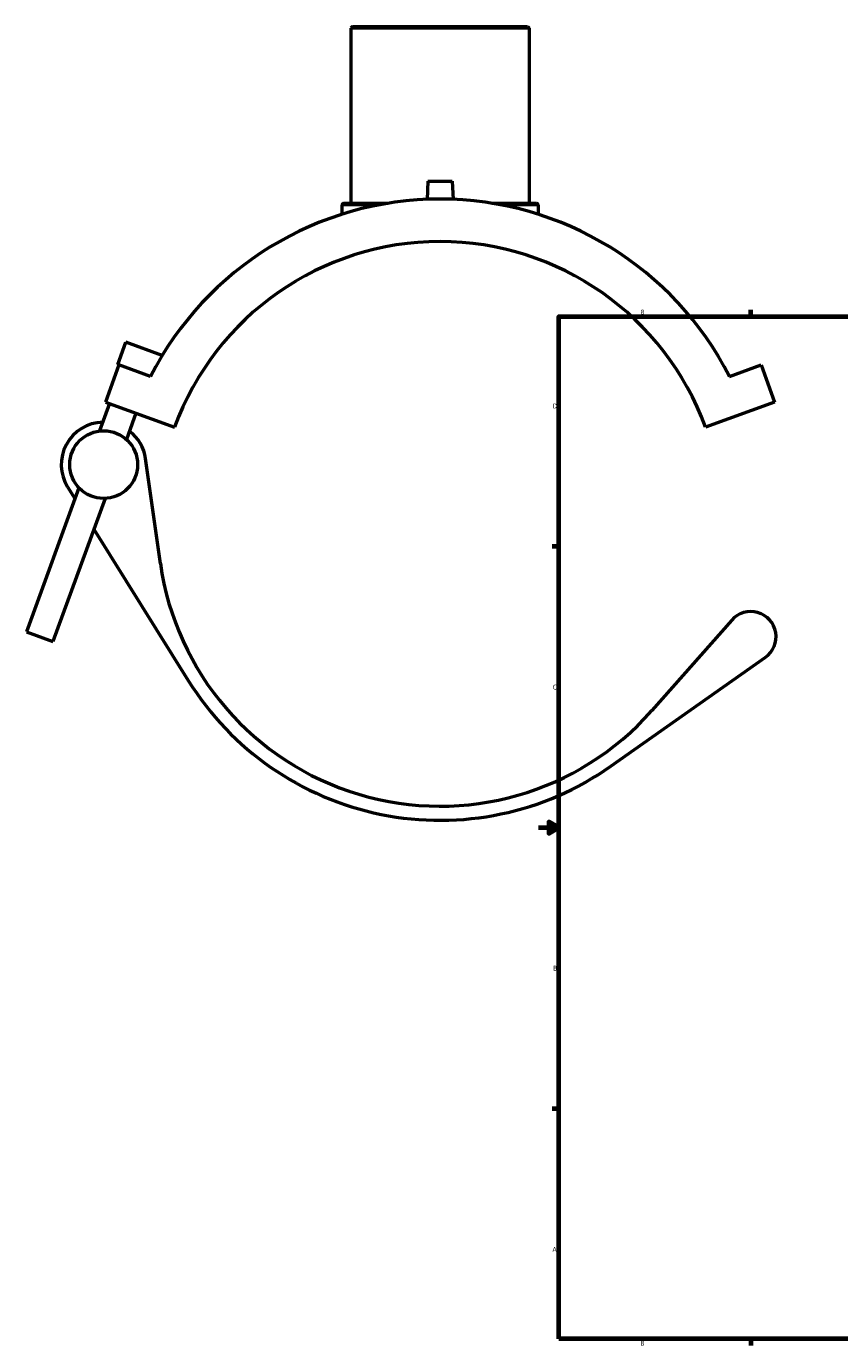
# Model space of a CAD drawing. Header units: inches. Extents: x -9.9 to 53.7, y 0.6 to 56.4.
# Tile 1 of 8: x -9.9 to 6, y 0.9 to 26.7. Entities that reach past the tile are written whole.
import ezdxf

# ---------------------------------------------------------------- set-up
doc = ezdxf.new("R2010")
doc.units = ezdxf.units.IN
doc.header["$MEASUREMENT"] = 0
for name, color, linetype, lineweight in [('Border (ANSI)', 7, 'Continuous', 70), ('Visible (ANSI)', 7, 'Continuous', 50), ('Visible Narrow (ANSI)', 7, 'Continuous', 35)]:
    doc.layers.add(name, color=color, linetype=linetype, lineweight=lineweight)
doc.styles.add('Note Text (ANSI)', font='tahoma.ttf')

# ---------------------------------------------------------------- blocks, each defined once
blk = doc.blocks.new('Borders Default Border')
at = {"layer": 'Border (ANSI)'}
for p, q in [((4.25, 21), (4.25, 21.134)), ((0.5, 16.5), (0.366, 16.5)), ((0.5, 5.5), (0.366, 5.5)), ((4.25, 1), (4.25, 0.866))]:
    blk.add_line(p, q, dxfattribs=at)
at = {"layer": 'Border (ANSI)', "flags": 128}
for points in [[(0.5, 1), (0.5, 21), (33.5, 21), (33.5, 1), (0.5, 1)], [(0.1, 11), (0.5, 11), (0.3, 11.115), (0.3, 10.885), (0.5, 11)]]:
    blk.add_lwpolyline(points, dxfattribs=at)
at = {"layer": 'Border (ANSI)', "color": 5, "true_color": 0x0000ff, "char_height": 0.0945, "attachment_point": 7, "style": 'Note Text (ANSI)'}
for s, insert in [('8', (2.094, 21.038)), ('D', (0.378, 19.203)), ('C', (0.378, 13.701)), ('B', (0.384, 8.203)), ('A', (0.373, 2.703)), ('8', (2.094, 0.863))]:
    blk.add_mtext(s, dxfattribs=dict(at, insert=insert))

msp = doc.modelspace()

# ---------------------------------------------------------------- linework, layer by layer
at = {"layer": 'Visible (ANSI)'}
for p, q in [((-3.537, 26.678), (-3.572, 26.643)), ((-0.08, 26.643), (-3.572, 26.643)), ((-3.572, 26.643), (-3.572, 23.217)), ((-3.537, 26.678), (-0.115, 26.678)), ((-0.115, 26.678), (-0.08, 26.643)), ((-0.08, 26.643), (-0.08, 23.217)), ((-2.062, 23.649), (-2.081, 23.293)), ((-2.062, 23.649), (-1.59, 23.649)), ((-1.59, 23.649), (-1.571, 23.293)), ((-3.746, 23.182), (-3.746, 23.001)), ((-3.712, 23.217), (-2.841, 23.217)), ((-0.81, 23.217), (0.06, 23.217)), ((0.095, 23.182), (0.095, 23.001)), ((-8.13, 20.062), (-7.971, 20.498)), ((-7.259, 20.239), (-7.971, 20.498)), ((-8.105, 20.053), (-8.369, 19.326)), ((-8.13, 20.062), (-8.105, 20.053)), ((-7.488, 19.828), (-8.105, 20.053)), ((3.836, 19.828), (4.453, 20.053)), ((4.453, 20.053), (4.718, 19.326)), ((-8.291, 19.297), (-8.485, 18.762)), ((-8.369, 19.326), (-7.016, 18.833)), ((-7.772, 19.108), (-7.959, 18.594)), ((4.718, 19.326), (3.365, 18.833)), ((-7.295, 16.17), (-7.585, 18.22)), ((-8.89, 17.652), (-9.915, 14.833)), ((-9.109, 17.666), (-8.967, 17.439)), ((-8.378, 17.442), (-9.396, 14.644)), ((-8.596, 16.843), (-6.749, 13.878)), ((3.879, 15.062), (2.317, 13.291)), ((-9.915, 14.833), (-9.396, 14.644)), ((1.514, 12.202), (4.535, 14.33))]:
    msp.add_line(p, q, dxfattribs=at)
msp.add_circle((-8.405, 18.104), 0.663, dxfattribs=at)
for centre, radius, start, end in [((-1.826, 16.944), 6.354, 26.9903, 153.0097), ((-3.712, 23.182), 0.0349, 90, 180), ((0.06, 23.182), 0.0349, 0, 90), ((-1.826, 16.944), 5.524, 20, 160), ((-8.405, 18.104), 0.829, 91.2443, 211.9199), ((-8.405, 18.104), 0.829, 8.0533, 52.2826), ((-1.826, 16.944), 5.524, 188.0533, 318.5957), ((4.25, 14.735), 0.495, 305.153, 138.5957), ((-1.826, 16.944), 5.8, 211.9199, 305.153)]:
    msp.add_arc(centre, radius, start, end, dxfattribs=at)
at = {"layer": 'Visible Narrow (ANSI)'}
for p, q in [((-3.102, 23.182), (-3.745, 23.182)), ((0.093, 23.182), (-0.549, 23.182))]:
    msp.add_line(p, q, dxfattribs=at)

# ---------------------------------------------------------------- block references
msp.add_blockref('Borders Default Border', (0, 0))

doc.saveas('drawing.dxf')
